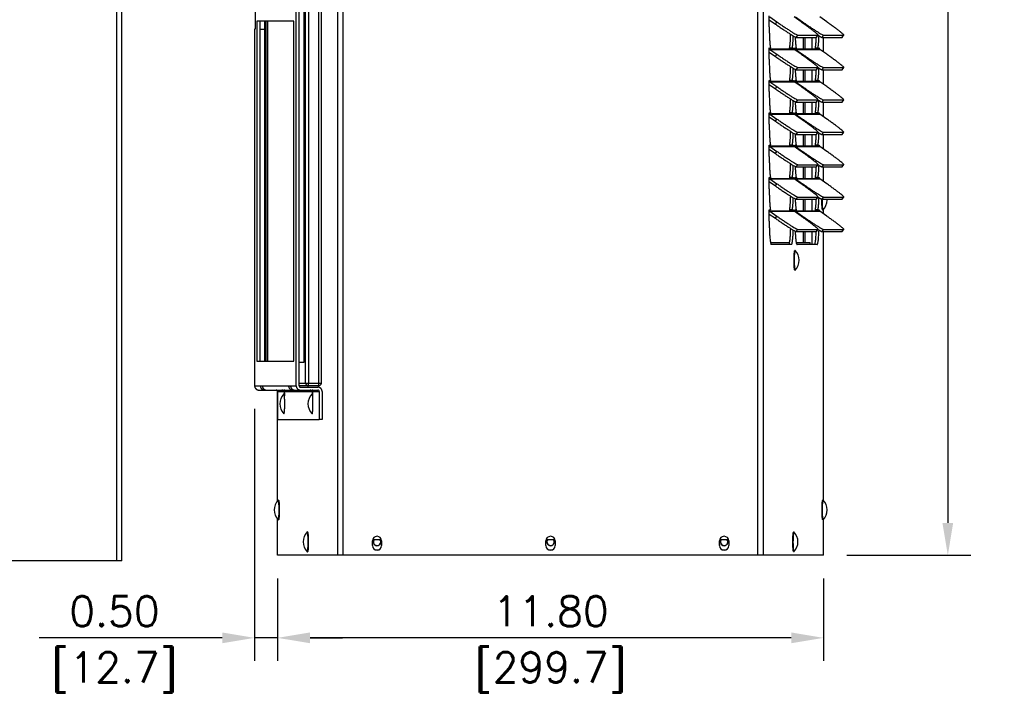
# Model space of a CAD drawing. Extents: x 742 to 849, y -110 to -28.
# Tile 3 of 17: x 762 to 783, y -80 to -66. Entities that reach past the tile are written whole.
import ezdxf

# ---------------------------------------------------------------- set-up
doc = ezdxf.new("R2010")
doc.units = 0
doc.header["$LTSCALE"] = 4
doc.header["$MEASUREMENT"] = 0
doc.layers.get('0').update_dxf_attribs({"linetype": 'CONTINUOUS'})
doc.layers.get('DEFPOINTS').update_dxf_attribs({"linetype": 'CONTINUOUS'})
doc.layers.add('Dimensions', color=140, linetype='CONTINUOUS')
doc.layers.add('Dimensions @ 1', color=140, linetype='CONTINUOUS')
doc.styles.add('ROMANS', font='romans.shx')
doc.dimstyles.new('FSTD1', dxfattribs={"dimtxt": 0.65, "dimasz": 0.7, "dimexe": 0.5, "dimexo": 0.5, "dimgap": 0.25, "dimtad": 1, "dimzin": 9, "dimdsep": 46, "dimtxsty": 'ROMANS', "dimcen": 0, "dimadec": 0, "dimazin": 0, "dimtfac": 1, "dimtmove": 0, "dimatfit": 3, "dimfxl": 0, "dimtolj": 1, "dimarcsym": 0})

# ---------------------------------------------------------------- blocks, each defined once
blk = doc.blocks.new('*D0')
at = {"layer": 'DEFPOINTS', "color": 0}
for p in [(767.486, -77.132), (779.285, -77.132), (767.486, -78.918)]:
    blk.add_point(p, dxfattribs=at)
at = {"layer": 'Dimensions', "color": 0, "lineweight": -2}
for p, q in [((767.486, -77.632), (767.486, -79.418)), ((779.285, -77.632), (779.285, -79.418)), ((778.585, -78.918), (768.186, -78.918))]:
    blk.add_line(p, q, dxfattribs=at)
at = {"layer": 'Dimensions', "color": 0}
for points in [[(768.186, -78.801), (768.186, -79.034), (767.486, -78.918)], [(778.585, -78.801), (778.585, -79.034), (779.285, -78.918)]]:
    blk.add_solid(points, dxfattribs=at)
at = {"layer": 'Dimensions', "color": 0, "char_height": 0.65, "attachment_point": 5, "style": 'ROMANS'}
for s, insert in [('\\A1;11.80', (773.386, -78.343)), ('\\A1;[299.7]', (773.386, -79.663))]:
    blk.add_mtext(s, dxfattribs=dict(at, insert=insert))
blk = doc.blocks.new('*D1')
at = {"layer": 'DEFPOINTS', "color": 0}
for p in [(766.988, -73.467), (767.486, -77.132), (766.988, -78.918)]:
    blk.add_point(p, dxfattribs=at)
at = {"layer": 'Dimensions', "color": 0, "lineweight": -2}
for p, q in [((766.988, -73.967), (766.988, -79.418)), ((767.486, -77.632), (767.486, -79.418)), ((766.288, -78.918), (762.333, -78.918)), ((767.486, -78.918), (766.988, -78.918)), ((768.186, -78.918), (768.886, -78.918))]:
    blk.add_line(p, q, dxfattribs=at)
at = {"layer": 'Dimensions', "color": 0}
for points in [[(766.288, -78.801), (766.288, -79.034), (766.988, -78.918)], [(768.186, -78.801), (768.186, -79.034), (767.486, -78.918)]]:
    blk.add_solid(points, dxfattribs=at)
at = {"layer": 'Dimensions', "color": 0, "char_height": 0.65, "attachment_point": 5, "style": 'ROMANS'}
for s, insert in [('\\A1;0.50', (763.96, -78.343)), ('\\A1;[12.7]', (763.96, -79.663))]:
    blk.add_mtext(s, dxfattribs=dict(at, insert=insert))
blk = doc.blocks.new('*D2')
at = {"layer": 'DEFPOINTS', "color": 0}
for p in [(779.168, -41.132), (779.285, -77.132), (781.969, -77.132)]:
    blk.add_point(p, dxfattribs=at)
at = {"layer": 'Dimensions', "color": 0, "lineweight": -2}
for p, q in [((779.668, -41.132), (782.469, -41.132)), ((781.969, -41.832), (781.969, -76.432)), ((779.785, -77.132), (782.469, -77.132))]:
    blk.add_line(p, q, dxfattribs=at)
at = {"layer": 'Dimensions', "color": 0}
for points in [[(781.852, -41.832), (782.085, -41.832), (781.969, -41.132)], [(781.852, -76.432), (782.085, -76.432), (781.969, -77.132)]]:
    blk.add_solid(points, dxfattribs=at)
at = {"layer": 'Dimensions', "color": 0, "char_height": 0.65, "attachment_point": 5, "rotation": 90, "style": 'ROMANS'}
for s, insert in [('\\A1;[914.4]', (782.714, -59.132)), ('\\A1;36.00', (781.394, -59.132))]:
    blk.add_mtext(s, dxfattribs=dict(at, insert=insert))

msp = doc.modelspace()

# ---------------------------------------------------------------- linework, layer by layer
for p, q in [((764.009, -77.255), (764.009, -44.668)), ((764.119, -77.255), (764.119, -44.668)), ((768.785, -77.132), (768.785, -44.545)), ((768.905, -77.132), (768.905, -44.545)), ((777.863, -77.132), (777.863, -44.545)), ((777.983, -77.132), (777.983, -44.545)), ((767.888, -73.467), (767.888, -57.197)), ((767.949, -73.467), (767.949, -57.197)), ((768.09, -73.407), (768.09, -57.227)), ((768.155, -57.227), (768.155, -73.407)), ((768.378, -73.407), (768.378, -57.227)), ((768.433, -73.407), (768.433, -57.227)), ((768.052, -57.667), (768.052, -72.967)), ((767.002, -64.907), (767.002, -65.757)), ((778.11, -65.707), (778.11, -65.466)), ((778.124, -65.492), (778.276, -65.599)), ((778.798, -65.599), (778.646, -65.492)), ((778.68, -65.492), (778.832, -65.599)), ((779.354, -65.599), (779.201, -65.492)), ((767.839, -65.582), (767.037, -65.582)), ((767.037, -65.582), (767.037, -72.932)), ((767.099, -65.582), (767.099, -72.932)), ((767.203, -65.582), (767.203, -72.932)), ((767.203, -65.582), (767.203, -72.932)), ((767.241, -72.932), (767.241, -65.582)), ((767.271, -72.932), (767.271, -65.582)), ((767.839, -72.932), (767.839, -65.582)), ((778.11, -65.553), (778.243, -65.646)), ((778.243, -65.646), (778.276, -65.599)), ((778.821, -65.615), (778.832, -65.599)), ((766.988, -65.757), (766.988, -73.467)), ((767.002, -65.757), (766.988, -65.757)), ((766.988, -65.757), (766.988, -65.757)), ((766.988, -65.757), (766.988, -73.467)), ((767.099, -65.757), (767.203, -65.757)), ((778.695, -65.933), (778.728, -65.886)), ((778.695, -65.933), (779.13, -65.933)), ((778.728, -65.886), (779.163, -65.886)), ((778.847, -66.189), (778.847, -65.933)), ((778.878, -65.933), (778.878, -66.189)), ((778.881, -65.933), (778.881, -66.189)), ((779.028, -65.933), (779.028, -66.189)), ((779.13, -65.933), (779.163, -65.886)), ((779.132, -65.932), (779.165, -65.885)), ((779.25, -65.933), (779.284, -65.886)), ((779.25, -65.933), (779.685, -65.933)), ((779.282, -66.248), (779.282, -65.933)), ((779.284, -65.886), (779.718, -65.886)), ((779.685, -65.933), (779.718, -65.886)), ((779.687, -65.932), (779.72, -65.885)), ((778.11, -66.166), (778.111, -66.166)), ((778.11, -66.407), (778.11, -66.166)), ((778.111, -66.166), (778.136, -66.166)), ((778.608, -66.166), (778.55, -66.166)), ((778.608, -66.166), (778.633, -66.166)), ((778.633, -66.166), (778.633, -66.166)), ((778.633, -66.166), (778.633, -66.172)), ((778.666, -66.166), (778.666, -66.166)), ((778.666, -66.206), (778.666, -66.166)), ((778.666, -66.166), (778.691, -66.166)), ((779.163, -66.166), (779.106, -66.166)), ((779.163, -66.166), (779.188, -66.166)), ((779.188, -66.166), (779.189, -66.166)), ((779.189, -66.166), (779.189, -66.172)), ((778.11, -66.253), (778.243, -66.346)), ((778.124, -66.192), (778.276, -66.299)), ((778.124, -66.192), (778.646, -66.192)), ((778.599, -66.189), (778.164, -66.189)), ((778.243, -66.346), (778.276, -66.299)), ((778.798, -66.299), (778.646, -66.192)), ((778.68, -66.192), (778.832, -66.299)), ((778.68, -66.192), (779.201, -66.192)), ((779.155, -66.189), (778.72, -66.189)), ((778.821, -66.315), (778.832, -66.299)), ((779.354, -66.299), (779.201, -66.192)), ((778.695, -66.633), (778.728, -66.586)), ((778.728, -66.586), (779.163, -66.586)), ((779.13, -66.633), (779.163, -66.586)), ((779.132, -66.632), (779.165, -66.585)), ((779.25, -66.633), (779.284, -66.586)), ((779.284, -66.586), (779.718, -66.586)), ((779.685, -66.633), (779.718, -66.586)), ((779.687, -66.632), (779.72, -66.585)), ((778.695, -66.633), (779.13, -66.633)), ((778.847, -66.889), (778.847, -66.633)), ((778.878, -66.633), (778.878, -66.889)), ((778.881, -66.633), (778.881, -66.889)), ((779.028, -66.633), (779.028, -66.889)), ((779.25, -66.633), (779.685, -66.633)), ((779.282, -66.948), (779.282, -66.633)), ((778.11, -66.866), (778.111, -66.866)), ((778.11, -67.107), (778.11, -66.866)), ((778.11, -66.953), (778.243, -67.046)), ((778.111, -66.866), (778.136, -66.866)), ((778.124, -66.892), (778.276, -66.999)), ((778.124, -66.892), (778.646, -66.892)), ((778.599, -66.889), (778.164, -66.889)), ((778.243, -67.046), (778.276, -66.999)), ((778.608, -66.866), (778.55, -66.866)), ((778.608, -66.866), (778.633, -66.866)), ((778.633, -66.866), (778.633, -66.866)), ((778.633, -66.866), (778.633, -66.872)), ((778.798, -66.999), (778.646, -66.892)), ((778.666, -66.866), (778.666, -66.866)), ((778.666, -66.906), (778.666, -66.866)), ((778.666, -66.866), (778.691, -66.866)), ((778.68, -66.892), (778.832, -66.999)), ((778.68, -66.892), (779.201, -66.892)), ((779.155, -66.889), (778.72, -66.889)), ((778.821, -67.015), (778.832, -66.999)), ((779.163, -66.866), (779.106, -66.866)), ((779.163, -66.866), (779.188, -66.866)), ((779.188, -66.866), (779.189, -66.866)), ((779.189, -66.866), (779.189, -66.872)), ((779.354, -66.999), (779.201, -66.892)), ((778.695, -67.333), (778.728, -67.286)), ((778.695, -67.333), (779.13, -67.333)), ((778.728, -67.286), (779.163, -67.286)), ((778.847, -67.589), (778.847, -67.333)), ((778.878, -67.333), (778.878, -67.589)), ((778.881, -67.333), (778.881, -67.589)), ((779.028, -67.333), (779.028, -67.589)), ((779.13, -67.333), (779.163, -67.286)), ((779.132, -67.332), (779.165, -67.285)), ((779.25, -67.333), (779.284, -67.286)), ((779.25, -67.333), (779.685, -67.333)), ((779.282, -67.648), (779.282, -67.333)), ((779.284, -67.286), (779.718, -67.286)), ((779.685, -67.333), (779.718, -67.286)), ((779.687, -67.332), (779.72, -67.285)), ((778.11, -67.566), (778.111, -67.566)), ((778.11, -67.807), (778.11, -67.566)), ((778.11, -67.653), (778.243, -67.746)), ((778.111, -67.566), (778.136, -67.566)), ((778.124, -67.592), (778.276, -67.699)), ((778.124, -67.592), (778.646, -67.592)), ((778.599, -67.589), (778.164, -67.589)), ((778.608, -67.566), (778.55, -67.566)), ((778.608, -67.566), (778.633, -67.566)), ((778.633, -67.566), (778.633, -67.566)), ((778.633, -67.566), (778.633, -67.572)), ((778.798, -67.699), (778.646, -67.592)), ((778.666, -67.566), (778.666, -67.566)), ((778.666, -67.606), (778.666, -67.566)), ((778.666, -67.566), (778.691, -67.566)), ((778.68, -67.592), (778.832, -67.699)), ((778.68, -67.592), (779.201, -67.592)), ((779.155, -67.589), (778.72, -67.589)), ((779.163, -67.566), (779.106, -67.566)), ((779.163, -67.566), (779.188, -67.566)), ((779.188, -67.566), (779.189, -67.566)), ((779.189, -67.566), (779.189, -67.572)), ((779.354, -67.699), (779.201, -67.592)), ((778.243, -67.746), (778.276, -67.699)), ((778.821, -67.715), (778.832, -67.699)), ((778.695, -68.033), (778.728, -67.986)), ((778.695, -68.033), (779.13, -68.033)), ((778.728, -67.986), (779.163, -67.986)), ((778.847, -68.289), (778.847, -68.033)), ((778.878, -68.033), (778.878, -68.289)), ((778.881, -68.033), (778.881, -68.289)), ((779.028, -68.033), (779.028, -68.289)), ((779.13, -68.033), (779.163, -67.986)), ((779.132, -68.032), (779.165, -67.985)), ((779.25, -68.033), (779.284, -67.986)), ((779.25, -68.033), (779.685, -68.033)), ((779.282, -68.348), (779.282, -68.033)), ((779.284, -67.986), (779.718, -67.986)), ((779.685, -68.033), (779.718, -67.986)), ((779.687, -68.032), (779.72, -67.985)), ((778.11, -68.266), (778.111, -68.266)), ((778.11, -68.507), (778.11, -68.266)), ((778.111, -68.266), (778.136, -68.266)), ((778.124, -68.292), (778.276, -68.399)), ((778.124, -68.292), (778.646, -68.292)), ((778.599, -68.289), (778.164, -68.289)), ((778.608, -68.266), (778.55, -68.266)), ((778.608, -68.266), (778.633, -68.266)), ((778.633, -68.266), (778.633, -68.266)), ((778.633, -68.266), (778.633, -68.272)), ((778.798, -68.399), (778.646, -68.292)), ((778.666, -68.266), (778.666, -68.266)), ((778.666, -68.306), (778.666, -68.266)), ((778.666, -68.266), (778.691, -68.266)), ((778.68, -68.292), (778.832, -68.399)), ((778.68, -68.292), (779.201, -68.292)), ((779.155, -68.289), (778.72, -68.289)), ((779.163, -68.266), (779.106, -68.266)), ((779.163, -68.266), (779.188, -68.266)), ((779.188, -68.266), (779.189, -68.266)), ((779.189, -68.266), (779.189, -68.272)), ((779.354, -68.399), (779.201, -68.292)), ((778.11, -68.353), (778.243, -68.446)), ((778.243, -68.446), (778.276, -68.399)), ((778.821, -68.415), (778.832, -68.399)), ((778.695, -68.733), (778.728, -68.686)), ((778.728, -68.686), (779.163, -68.686)), ((779.13, -68.733), (779.163, -68.686)), ((779.132, -68.732), (779.165, -68.685)), ((779.25, -68.733), (779.284, -68.686)), ((779.284, -68.686), (779.718, -68.686)), ((779.685, -68.733), (779.718, -68.686)), ((779.687, -68.732), (779.72, -68.685)), ((778.695, -68.733), (779.13, -68.733)), ((778.847, -68.989), (778.847, -68.733)), ((778.878, -68.733), (778.878, -68.989)), ((778.881, -68.733), (778.881, -68.989)), ((779.028, -68.733), (779.028, -68.989)), ((779.25, -68.733), (779.685, -68.733)), ((779.282, -69.048), (779.282, -68.733)), ((778.11, -68.966), (778.111, -68.966)), ((778.11, -69.207), (778.11, -68.966)), ((778.11, -69.053), (778.243, -69.146)), ((778.111, -68.966), (778.136, -68.966)), ((778.124, -68.992), (778.276, -69.099)), ((778.124, -68.992), (778.646, -68.992)), ((778.599, -68.989), (778.164, -68.989)), ((778.243, -69.146), (778.276, -69.099)), ((778.608, -68.966), (778.55, -68.966)), ((778.608, -68.966), (778.633, -68.966)), ((778.633, -68.966), (778.633, -68.966)), ((778.633, -68.966), (778.633, -68.972)), ((778.798, -69.099), (778.646, -68.992)), ((778.666, -68.966), (778.666, -68.966)), ((778.666, -69.006), (778.666, -68.966)), ((778.666, -68.966), (778.691, -68.966)), ((778.68, -68.992), (778.832, -69.099)), ((778.68, -68.992), (779.201, -68.992)), ((779.155, -68.989), (778.72, -68.989)), ((778.821, -69.115), (778.832, -69.099)), ((779.163, -68.966), (779.106, -68.966)), ((779.163, -68.966), (779.188, -68.966)), ((779.188, -68.966), (779.189, -68.966)), ((779.189, -68.966), (779.189, -68.972)), ((779.354, -69.099), (779.201, -68.992)), ((778.695, -69.433), (778.728, -69.386)), ((778.695, -69.433), (779.13, -69.433)), ((778.728, -69.386), (779.163, -69.386)), ((778.847, -69.689), (778.847, -69.433)), ((778.878, -69.433), (778.878, -69.689)), ((778.881, -69.433), (778.881, -69.689)), ((779.028, -69.433), (779.028, -69.689)), ((779.13, -69.433), (779.163, -69.386)), ((779.132, -69.432), (779.165, -69.385)), ((779.25, -69.433), (779.284, -69.386)), ((779.25, -69.433), (779.685, -69.433)), ((779.284, -69.386), (779.718, -69.386)), ((779.685, -69.433), (779.718, -69.386)), ((779.687, -69.432), (779.72, -69.385)), ((778.11, -69.666), (778.111, -69.666)), ((778.11, -69.907), (778.11, -69.666)), ((778.11, -69.753), (778.243, -69.846)), ((778.111, -69.666), (778.136, -69.666)), ((778.124, -69.692), (778.276, -69.799)), ((778.124, -69.692), (778.646, -69.692)), ((778.599, -69.689), (778.164, -69.689)), ((778.608, -69.666), (778.55, -69.666)), ((778.608, -69.666), (778.633, -69.666)), ((778.633, -69.666), (778.633, -69.666)), ((778.633, -69.666), (778.633, -69.672)), ((778.798, -69.799), (778.646, -69.692)), ((778.666, -69.666), (778.666, -69.666)), ((778.666, -69.706), (778.666, -69.666)), ((778.666, -69.666), (778.691, -69.666)), ((778.68, -69.692), (778.832, -69.799)), ((778.68, -69.692), (779.201, -69.692)), ((779.155, -69.689), (778.72, -69.689)), ((779.163, -69.666), (779.106, -69.666)), ((779.163, -69.666), (779.188, -69.666)), ((779.188, -69.666), (779.189, -69.666)), ((779.189, -69.666), (779.189, -69.672)), ((779.354, -69.799), (779.201, -69.692)), ((779.282, -69.748), (779.282, -69.654)), ((778.243, -69.846), (778.276, -69.799)), ((778.821, -69.815), (778.832, -69.799)), ((778.695, -70.133), (778.728, -70.086)), ((778.695, -70.133), (779.13, -70.133)), ((778.728, -70.086), (779.163, -70.086)), ((778.847, -70.366), (778.847, -70.133)), ((778.878, -70.133), (778.878, -70.366)), ((778.881, -70.133), (778.881, -70.366)), ((779.028, -70.133), (779.028, -70.413)), ((779.13, -70.133), (779.163, -70.086)), ((779.132, -70.132), (779.165, -70.085)), ((779.25, -70.133), (779.284, -70.086)), ((779.25, -70.133), (779.685, -70.133)), ((779.285, -75.952), (779.282, -70.133)), ((779.284, -70.086), (779.718, -70.086)), ((779.685, -70.133), (779.718, -70.086)), ((779.687, -70.132), (779.72, -70.085)), ((778.136, -70.366), (778.55, -70.366)), ((778.589, -70.413), (778.154, -70.413)), ((778.691, -70.366), (778.997, -70.366)), ((779.145, -70.413), (778.71, -70.413)), ((778.997, -70.413), (778.997, -70.366)), ((767.037, -72.932), (767.839, -72.932)), ((768.052, -72.967), (767.949, -72.967)), ((767.949, -73.407), (768.09, -73.407)), ((768.09, -73.407), (768.155, -73.407)), ((768.155, -73.407), (768.378, -73.407)), ((768.378, -73.407), (768.433, -73.407)), ((766.988, -73.467), (767.111, -73.467)), ((766.988, -73.467), (766.988, -73.467)), ((767.081, -73.56), (767.204, -73.56)), ((767.111, -73.467), (767.155, -73.467)), ((767.155, -73.467), (767.721, -73.467)), ((767.204, -73.56), (767.247, -73.56)), ((767.247, -73.56), (767.814, -73.56)), ((767.486, -75.952), (767.486, -73.589)), ((767.486, -73.591), (767.609, -73.591)), ((767.486, -73.591), (767.486, -74.197)), ((767.609, -73.591), (767.617, -73.591)), ((767.645, -73.591), (767.653, -73.591)), ((767.653, -73.591), (768.219, -73.591)), ((767.721, -73.467), (767.765, -73.467)), ((767.765, -73.467), (767.888, -73.467)), ((767.814, -73.56), (767.857, -73.56)), ((767.857, -73.56), (767.98, -73.56)), ((768.15, -73.467), (767.949, -73.467)), ((767.98, -73.498), (768.355, -73.498)), ((767.98, -73.56), (768.355, -73.56)), ((768.373, -73.467), (768.15, -73.467)), ((768.219, -73.591), (768.227, -73.591)), ((768.255, -73.591), (768.263, -73.591)), ((768.263, -73.591), (768.386, -73.591)), ((768.386, -73.591), (768.386, -74.197)), ((768.447, -73.591), (768.447, -74.197)), ((767.486, -74.197), (768.386, -74.197)), ((768.447, -74.197), (768.386, -74.197)), ((767.486, -77.132), (767.486, -76.354)), ((779.285, -77.132), (779.285, -76.354)), ((769.539, -76.792), (769.729, -76.792)), ((773.289, -76.792), (773.48, -76.792)), ((773.45, -76.797), (773.319, -76.797)), ((777.039, -76.792), (777.229, -76.792)), ((769.534, -76.922), (769.534, -76.822)), ((769.734, -76.822), (769.734, -76.922)), ((773.284, -76.922), (773.284, -76.822)), ((773.484, -76.822), (773.484, -76.922)), ((777.034, -76.922), (777.034, -76.822)), ((777.234, -76.822), (777.234, -76.922)), ((768.785, -77.132), (767.486, -77.132)), ((768.905, -77.132), (768.785, -77.132)), ((777.863, -77.132), (768.905, -77.132)), ((777.983, -77.132), (777.863, -77.132)), ((779.285, -77.132), (777.983, -77.132)), ((764.009, -77.255), (749.159, -77.255)), ((764.119, -77.255), (764.009, -77.255))]:
    msp.add_line(p, q)
for centre, radius, start, end in [((778.169, -66.154), 0.0357, 200.4254, 262.2585), ((778.725, -66.154), 0.0357, 200.4254, 262.2585), ((778.169, -66.854), 0.0357, 200.4254, 262.2585), ((778.725, -66.854), 0.0357, 200.4254, 262.2585), ((778.169, -67.554), 0.0357, 200.4254, 262.2585), ((778.725, -67.554), 0.0357, 200.4254, 262.2585), ((778.169, -68.254), 0.0357, 200.4254, 262.2585), ((778.725, -68.254), 0.0357, 200.4254, 262.2585), ((778.169, -68.954), 0.0357, 200.4254, 262.2585), ((778.725, -68.954), 0.0357, 200.4254, 262.2585), ((779.055, -69.453), 0.303, 315.2645, 0), ((779.055, -69.453), 0.303, 0, 3.7276), ((778.169, -69.654), 0.0357, 200.4254, 262.2585), ((778.725, -69.654), 0.0357, 200.4254, 262.2585), ((778.454, -70.753), 0.303, 0, 44.7355), ((778.454, -70.753), 0.303, 315.2645, 0), ((768.373, -73.407), 0.06, 270, 360), ((767.835, -73.857), 0.303, 135.2645, 224.7355), ((768.445, -73.857), 0.303, 135.2645, 224.7355), ((767.713, -76.153), 0.303, 135.2645, 224.7355), ((779.058, -76.153), 0.303, 0, 44.7355), ((779.058, -76.153), 0.303, 315.2645, 360), ((768.34, -76.842), 0.303, 135.2645, 224.7355), ((769.634, -76.822), 0.1, 0, 180), ((769.634, -76.842), 0.0829, 142.9266, 0), ((769.634, -76.842), 0.0795, 141.0287, 0), ((769.634, -76.842), 0.0795, 0, 38.9713), ((769.634, -76.842), 0.0829, 0, 37.0734), ((773.384, -76.822), 0.1, 0, 180), ((773.384, -76.842), 0.0829, 142.9266, 0), ((773.384, -76.842), 0.0795, 141.0287, 0), ((773.384, -76.842), 0.0795, 0, 38.9713), ((773.384, -76.842), 0.0829, 0, 37.0734), ((777.134, -76.822), 0.1, 0, 180), ((777.134, -76.842), 0.0829, 142.9266, 0), ((777.134, -76.842), 0.0795, 141.0287, 0), ((777.134, -76.842), 0.0795, 0, 38.9713), ((777.134, -76.842), 0.0829, 0, 37.0734), ((778.428, -76.842), 0.303, 0, 44.7355), ((769.634, -76.922), 0.1, 180, 0), ((769.634, -76.842), 0.172, 250.5307, 289.436), ((773.384, -76.922), 0.1, 180, 0), ((773.384, -76.842), 0.172, 250.7257, 289.6318), ((777.134, -76.922), 0.1, 180, 0), ((777.134, -76.842), 0.172, 250.5307, 289.436), ((778.428, -76.842), 0.303, 315.2645, 0)]:
    msp.add_arc(centre, radius, start, end)
for points, weights in [([(778.11, -65.707), (778.11, -66.03), (778.136, -66.166)], [1, 0.842877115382, 1]), ([(778.243, -65.646), (778.651, -65.933), (778.695, -65.933)], [1, 0.707106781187, 1]), ([(778.276, -65.599), (778.684, -65.886), (778.728, -65.886)], [1, 0.707106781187, 1]), ([(779.163, -65.886), (779.206, -65.886), (778.798, -65.599)], [1, 0.707106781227, 1]), ([(778.832, -65.599), (779.24, -65.886), (779.284, -65.886)], [1, 0.707106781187, 1]), ([(779.718, -65.886), (779.762, -65.886), (779.354, -65.599)], [1, 0.707106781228, 1]), ([(778.55, -66.166), (778.567, -66.074), (778.573, -65.867)], [1, 0.918121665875, 1]), ([(778.608, -66.166), (778.623, -66.083), (778.63, -65.902)], [1, 0.931850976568, 1]), ([(778.67, -65.924), (778.677, -66.089), (778.691, -66.166)], [1, 0.940273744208, 1]), ([(779.106, -66.166), (779.12, -66.092), (779.126, -65.933)], [1, 0.943783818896, 1]), ([(779.13, -65.933), (779.131, -65.933), (779.132, -65.932)], [1, 0.999360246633, 1]), ([(779.163, -65.888), (779.238, -65.933), (779.25, -65.933)], [1, 0.959786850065, 1]), ([(779.163, -66.166), (779.179, -66.083), (779.185, -65.902)], [1, 0.931850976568, 1]), ([(779.685, -65.933), (779.687, -65.933), (779.687, -65.932)], [1, 0.999360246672, 1]), ([(778.111, -66.166), (778.111, -66.183), (778.124, -66.192)], [1, 0.887010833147, 1]), ([(778.633, -66.166), (778.633, -66.183), (778.646, -66.192)], [1, 0.887010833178, 1]), ([(778.666, -66.166), (778.666, -66.183), (778.68, -66.192)], [1, 0.887010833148, 1]), ([(779.188, -66.166), (779.188, -66.183), (779.201, -66.192)], [1, 0.887010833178, 1]), ([(778.243, -66.346), (778.651, -66.633), (778.695, -66.633)], [1, 0.707106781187, 1]), ([(778.276, -66.299), (778.684, -66.586), (778.728, -66.586)], [1, 0.707106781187, 1]), ([(779.163, -66.586), (779.206, -66.586), (778.798, -66.299)], [1, 0.707106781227, 1]), ([(778.832, -66.299), (779.24, -66.586), (779.284, -66.586)], [1, 0.707106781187, 1]), ([(779.718, -66.586), (779.762, -66.586), (779.354, -66.299)], [1, 0.707106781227, 1]), ([(778.11, -66.407), (778.11, -66.73), (778.136, -66.866)], [1, 0.842877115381, 1]), ([(778.55, -66.866), (778.567, -66.774), (778.573, -66.567)], [1, 0.918121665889, 1]), ([(779.163, -66.588), (779.238, -66.633), (779.25, -66.633)], [1, 0.959786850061, 1]), ([(778.608, -66.866), (778.623, -66.783), (778.63, -66.602)], [1, 0.931850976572, 1]), ([(778.67, -66.624), (778.677, -66.789), (778.691, -66.866)], [1, 0.9402737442, 1]), ([(779.106, -66.866), (779.12, -66.792), (779.126, -66.633)], [1, 0.943783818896, 1]), ([(779.13, -66.633), (779.131, -66.633), (779.132, -66.632)], [1, 0.999360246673, 1]), ([(779.163, -66.866), (779.179, -66.783), (779.185, -66.602)], [1, 0.931850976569, 1]), ([(779.685, -66.633), (779.687, -66.633), (779.687, -66.632)], [1, 0.999360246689, 1]), ([(778.111, -66.866), (778.111, -66.883), (778.124, -66.892)], [1, 0.887010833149, 1]), ([(778.276, -66.999), (778.684, -67.286), (778.728, -67.286)], [1, 0.707106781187, 1]), ([(778.633, -66.866), (778.633, -66.883), (778.646, -66.892)], [1, 0.887010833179, 1]), ([(778.666, -66.866), (778.666, -66.883), (778.68, -66.892)], [1, 0.887010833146, 1]), ([(779.163, -67.286), (779.206, -67.286), (778.798, -66.999)], [1, 0.707106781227, 1]), ([(778.832, -66.999), (779.24, -67.286), (779.284, -67.286)], [1, 0.707106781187, 1]), ([(779.188, -66.866), (779.188, -66.883), (779.201, -66.892)], [1, 0.887010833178, 1]), ([(779.718, -67.286), (779.762, -67.286), (779.354, -66.999)], [1, 0.707106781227, 1]), ([(778.11, -67.107), (778.11, -67.43), (778.136, -67.566)], [1, 0.842877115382, 1]), ([(778.243, -67.046), (778.651, -67.333), (778.695, -67.333)], [1, 0.707106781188, 1]), ([(778.55, -67.566), (778.567, -67.474), (778.573, -67.267)], [1, 0.918121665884, 1]), ([(778.608, -67.566), (778.623, -67.483), (778.63, -67.302)], [1, 0.931850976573, 1]), ([(778.67, -67.324), (778.677, -67.489), (778.691, -67.566)], [1, 0.940273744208, 1]), ([(779.106, -67.566), (779.12, -67.492), (779.126, -67.333)], [1, 0.943783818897, 1]), ([(779.13, -67.333), (779.131, -67.333), (779.132, -67.332)], [1, 0.999360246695, 1]), ([(779.163, -67.288), (779.238, -67.333), (779.25, -67.333)], [1, 0.95978685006, 1]), ([(779.163, -67.566), (779.179, -67.483), (779.185, -67.302)], [1, 0.931850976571, 1]), ([(779.685, -67.333), (779.687, -67.333), (779.687, -67.332)], [1, 0.999360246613, 1]), ([(778.111, -67.566), (778.111, -67.583), (778.124, -67.592)], [1, 0.887010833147, 1]), ([(778.633, -67.566), (778.633, -67.583), (778.646, -67.592)], [1, 0.88701083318, 1]), ([(778.666, -67.566), (778.666, -67.583), (778.68, -67.592)], [1, 0.88701083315, 1]), ([(779.188, -67.566), (779.188, -67.583), (779.201, -67.592)], [1, 0.887010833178, 1]), ([(778.11, -67.807), (778.11, -68.13), (778.136, -68.266)], [1, 0.842877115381, 1]), ([(778.243, -67.746), (778.651, -68.033), (778.695, -68.033)], [1, 0.707106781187, 1]), ([(778.276, -67.699), (778.684, -67.986), (778.728, -67.986)], [1, 0.707106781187, 1]), ([(779.163, -67.986), (779.206, -67.986), (778.798, -67.699)], [1, 0.707106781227, 1]), ([(778.832, -67.699), (779.24, -67.986), (779.284, -67.986)], [1, 0.707106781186, 1]), ([(779.718, -67.986), (779.762, -67.986), (779.354, -67.699)], [1, 0.707106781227, 1]), ([(778.55, -68.266), (778.567, -68.174), (778.573, -67.967)], [1, 0.918121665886, 1]), ([(778.608, -68.266), (778.623, -68.183), (778.63, -68.002)], [1, 0.93185097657, 1]), ([(778.67, -68.024), (778.677, -68.189), (778.691, -68.266)], [1, 0.940273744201, 1]), ([(779.106, -68.266), (779.12, -68.192), (779.126, -68.033)], [1, 0.943783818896, 1]), ([(779.13, -68.033), (779.131, -68.033), (779.132, -68.032)], [1, 0.999360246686, 1]), ([(779.163, -67.988), (779.238, -68.033), (779.25, -68.033)], [1, 0.959786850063, 1]), ([(779.163, -68.266), (779.179, -68.183), (779.185, -68.002)], [1, 0.931850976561, 1]), ([(779.685, -68.033), (779.687, -68.033), (779.687, -68.032)], [1, 0.999360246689, 1]), ([(778.111, -68.266), (778.111, -68.283), (778.124, -68.292)], [1, 0.887010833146, 1]), ([(778.633, -68.266), (778.633, -68.283), (778.646, -68.292)], [1, 0.887010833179, 1]), ([(778.666, -68.266), (778.666, -68.283), (778.68, -68.292)], [1, 0.887010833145, 1]), ([(779.188, -68.266), (779.188, -68.283), (779.201, -68.292)], [1, 0.887010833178, 1]), ([(778.11, -68.507), (778.11, -68.83), (778.136, -68.966)], [1, 0.842877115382, 1]), ([(778.243, -68.446), (778.651, -68.733), (778.695, -68.733)], [1, 0.707106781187, 1]), ([(778.276, -68.399), (778.684, -68.686), (778.728, -68.686)], [1, 0.707106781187, 1]), ([(779.163, -68.686), (779.206, -68.686), (778.798, -68.399)], [1, 0.707106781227, 1]), ([(778.832, -68.399), (779.24, -68.686), (779.284, -68.686)], [1, 0.707106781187, 1]), ([(779.718, -68.686), (779.762, -68.686), (779.354, -68.399)], [1, 0.707106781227, 1]), ([(778.55, -68.966), (778.567, -68.874), (778.573, -68.667)], [1, 0.918121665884, 1]), ([(778.608, -68.966), (778.623, -68.883), (778.63, -68.702)], [1, 0.93185097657, 1]), ([(778.67, -68.724), (778.677, -68.889), (778.691, -68.966)], [1, 0.940273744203, 1]), ([(779.163, -68.688), (779.238, -68.733), (779.25, -68.733)], [1, 0.959786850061, 1]), ([(779.163, -68.966), (779.179, -68.883), (779.185, -68.702)], [1, 0.931850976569, 1]), ([(779.106, -68.966), (779.12, -68.892), (779.126, -68.733)], [1, 0.943783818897, 1]), ([(779.13, -68.733), (779.131, -68.733), (779.132, -68.732)], [1, 0.999360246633, 1]), ([(779.685, -68.733), (779.687, -68.733), (779.687, -68.732)], [1, 0.999360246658, 1]), ([(778.111, -68.966), (778.111, -68.983), (778.124, -68.992)], [1, 0.887010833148, 1]), ([(778.243, -69.146), (778.651, -69.433), (778.695, -69.433)], [1, 0.707106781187, 1]), ([(778.276, -69.099), (778.684, -69.386), (778.728, -69.386)], [1, 0.707106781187, 1]), ([(778.633, -68.966), (778.633, -68.983), (778.646, -68.992)], [1, 0.887010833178, 1]), ([(778.666, -68.966), (778.666, -68.983), (778.68, -68.992)], [1, 0.887010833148, 1]), ([(779.163, -69.386), (779.206, -69.386), (778.798, -69.099)], [1, 0.707106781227, 1]), ([(778.832, -69.099), (779.24, -69.386), (779.284, -69.386)], [1, 0.707106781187, 1]), ([(779.188, -68.966), (779.188, -68.983), (779.201, -68.992)], [1, 0.887010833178, 1]), ([(779.718, -69.386), (779.762, -69.386), (779.354, -69.099)], [1, 0.707106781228, 1]), ([(778.11, -69.207), (778.11, -69.53), (778.136, -69.666)], [1, 0.842877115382, 1]), ([(778.55, -69.666), (778.567, -69.574), (778.573, -69.367)], [1, 0.918121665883, 1]), ([(778.608, -69.666), (778.623, -69.583), (778.63, -69.402)], [1, 0.931850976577, 1]), ([(778.67, -69.424), (778.677, -69.589), (778.691, -69.666)], [1, 0.940273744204, 1]), ([(779.106, -69.666), (779.12, -69.592), (779.126, -69.433)], [1, 0.943783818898, 1]), ([(779.13, -69.433), (779.131, -69.433), (779.132, -69.432)], [1, 0.999360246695, 1]), ([(779.163, -69.388), (779.238, -69.433), (779.25, -69.433)], [1, 0.959786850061, 1]), ([(779.163, -69.666), (779.179, -69.583), (779.185, -69.402)], [1, 0.931850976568, 1]), ([(779.24, -69.43), (779.238, -69.65), (779.257, -69.662)], [1, 0.687376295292, 1]), ([(779.251, -69.433), (779.249, -69.645), (779.267, -69.666)], [1, 0.710295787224, 1]), ([(779.685, -69.433), (779.687, -69.433), (779.687, -69.432)], [1, 0.999360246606, 1]), ([(778.111, -69.666), (778.111, -69.683), (778.124, -69.692)], [1, 0.887010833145, 1]), ([(778.633, -69.666), (778.633, -69.683), (778.646, -69.692)], [1, 0.887010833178, 1]), ([(778.666, -69.666), (778.666, -69.683), (778.68, -69.692)], [1, 0.887010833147, 1]), ([(779.188, -69.666), (779.188, -69.683), (779.201, -69.692)], [1, 0.887010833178, 1]), ([(779.267, -69.666), (779.268, -69.667), (779.269, -69.667)], [1, 0.998720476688, 1]), ([(779.269, -69.667), (779.27, -69.667), (779.271, -69.666)], [1, 0.999037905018, 1]), ([(778.11, -69.907), (778.11, -70.413), (778.154, -70.413)], [1, 0.707106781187, 1]), ([(778.243, -69.846), (778.651, -70.133), (778.695, -70.133)], [1, 0.707106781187, 1]), ([(778.276, -69.799), (778.684, -70.086), (778.728, -70.086)], [1, 0.707106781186, 1]), ([(779.163, -70.086), (779.206, -70.086), (778.798, -69.799)], [1, 0.707106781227, 1]), ([(778.832, -69.799), (779.24, -70.086), (779.284, -70.086)], [1, 0.707106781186, 1]), ([(779.718, -70.086), (779.762, -70.086), (779.354, -69.799)], [1, 0.707106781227, 1]), ([(778.531, -70.413), (778.563, -70.413), (778.573, -70.067)], [1, 0.811143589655, 1]), ([(778.589, -70.413), (778.619, -70.413), (778.63, -70.102)], [1, 0.831760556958, 1]), ([(778.67, -70.124), (778.682, -70.413), (778.71, -70.413)], [1, 0.844817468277, 1]), ([(779.087, -70.413), (779.114, -70.413), (779.126, -70.133)], [1, 0.850369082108, 1]), ([(779.13, -70.133), (779.131, -70.133), (779.132, -70.132)], [1, 0.999360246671, 1]), ([(779.145, -70.413), (779.174, -70.413), (779.185, -70.102)], [1, 0.831760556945, 1]), ([(779.163, -70.088), (779.238, -70.133), (779.25, -70.133)], [1, 0.959786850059, 1]), ([(779.685, -70.133), (779.687, -70.133), (779.687, -70.132)], [1, 0.999360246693, 1]), ([(778.669, -70.54), (778.667, -70.538), (778.665, -70.541)], [1, 0.994303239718, 1]), ([(778.666, -70.966), (778.667, -70.967), (778.668, -70.967)], [1, 0.998720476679, 1]), ([(778.668, -70.967), (778.669, -70.967), (778.669, -70.967)], [1, 0.999037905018, 1]), ([(768.09, -73.407), (768.09, -73.467), (768.15, -73.467)], [1, 0.707106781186, 1]), ([(768.15, -73.467), (768.155, -73.467), (768.155, -73.407)], [1, 0.707106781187, 1]), ([(768.373, -73.467), (768.378, -73.467), (768.378, -73.407)], [1, 0.707106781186, 1]), ([(766.988, -73.467), (766.988, -73.56), (767.081, -73.56)], [1, 0.707106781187, 1]), ([(767.111, -73.467), (767.111, -73.56), (767.204, -73.56)], [1, 0.707106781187, 1]), ([(767.155, -73.467), (767.155, -73.56), (767.247, -73.56)], [1, 0.707106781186, 1]), ([(767.486, -73.591), (767.486, -73.56), (767.455, -73.56)], [1, 0.707106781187, 1]), ([(767.609, -73.591), (767.609, -73.56), (767.578, -73.56)], [1, 0.707106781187, 1]), ([(767.619, -73.56), (767.618, -73.574), (767.617, -73.591)], [1, 0.994747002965, 1]), ([(767.653, -73.591), (767.653, -73.56), (767.622, -73.56)], [1, 0.707106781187, 1]), ([(767.645, -73.591), (767.644, -73.58), (767.644, -73.569)], [1, 0.997509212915, 1]), ([(767.721, -73.467), (767.721, -73.56), (767.814, -73.56)], [1, 0.707106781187, 1]), ([(767.765, -73.467), (767.765, -73.56), (767.857, -73.56)], [1, 0.707106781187, 1]), ([(767.888, -73.467), (767.888, -73.56), (767.98, -73.56)], [1, 0.707106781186, 1]), ([(767.949, -73.467), (767.949, -73.498), (767.98, -73.498)], [1, 0.707106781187, 1]), ([(768.219, -73.591), (768.219, -73.56), (768.188, -73.56)], [1, 0.707106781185, 1]), ([(768.229, -73.56), (768.228, -73.574), (768.227, -73.591)], [1, 0.994747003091, 1]), ([(768.263, -73.591), (768.263, -73.56), (768.232, -73.56)], [1, 0.707106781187, 1]), ([(768.255, -73.591), (768.255, -73.58), (768.254, -73.569)], [1, 0.997509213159, 1]), ([(768.447, -73.591), (768.447, -73.498), (768.355, -73.498)], [1, 0.707106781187, 1]), ([(768.386, -73.591), (768.386, -73.56), (768.355, -73.56)], [1, 0.707106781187, 1]), ([(767.622, -73.643), (767.621, -73.643), (767.62, -73.644)], [1, 0.999037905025, 1]), ([(767.64, -73.662), (767.636, -73.648), (767.633, -73.648)], [1, 0.982995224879, 1]), ([(768.232, -73.643), (768.231, -73.643), (768.23, -73.644)], [1, 0.999037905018, 1]), ([(768.25, -73.662), (768.246, -73.648), (768.243, -73.648)], [1, 0.982995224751, 1]), ([(767.499, -75.939), (767.498, -75.939), (767.497, -75.94)], [1, 0.999037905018, 1]), ([(767.501, -75.94), (767.5, -75.939), (767.499, -75.939)], [1, 0.998340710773, 1]), ([(779.272, -75.939), (779.271, -75.939), (779.27, -75.94)], [1, 0.998021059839, 1]), ([(779.274, -75.94), (779.273, -75.939), (779.272, -75.939)], [1, 0.999037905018, 1]), ([(767.497, -76.366), (767.499, -76.368), (767.501, -76.366)], [1, 0.994924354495, 1]), ([(779.27, -76.366), (779.272, -76.368), (779.274, -76.366)], [1, 0.995541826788, 1]), ([(778.642, -76.628), (778.64, -76.628), (778.639, -76.63)], [1, 0.998021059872, 1]), ([(778.643, -76.629), (778.642, -76.628), (778.642, -76.628)], [1, 0.999037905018, 1]), ([(768.125, -77.055), (768.126, -77.056), (768.127, -77.056)], [1, 0.999037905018, 1]), ([(778.64, -77.055), (778.641, -77.057), (778.643, -77.055)], [1, 0.995541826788, 1])]:
    msp.add_rational_spline(points, weights, degree=2)
for points, weights in [([(778.111, -66.166), (778.111, -66.163), (778.111, -66.163), (778.11, -66.163), (778.11, -66.166)], [1, 0.707106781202, 1, 0.707106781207, 1]), ([(778.633, -66.166), (778.633, -66.163), (778.633, -66.163), (778.633, -66.163), (778.633, -66.166)], [1, 0.707106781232, 1, 0.707106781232, 1]), ([(778.666, -66.166), (778.666, -66.163), (778.666, -66.163), (778.666, -66.163), (778.666, -66.166)], [1, 0.707106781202, 1, 0.707106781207, 1]), ([(779.189, -66.166), (779.189, -66.163), (779.189, -66.163), (779.188, -66.163), (779.188, -66.166)], [1, 0.707106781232, 1, 0.707106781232, 1]), ([(778.111, -66.866), (778.111, -66.863), (778.111, -66.863), (778.11, -66.863), (778.11, -66.866)], [1, 0.707106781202, 1, 0.707106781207, 1]), ([(778.633, -66.866), (778.633, -66.863), (778.633, -66.863), (778.633, -66.863), (778.633, -66.866)], [1, 0.707106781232, 1, 0.707106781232, 1]), ([(778.666, -66.866), (778.666, -66.863), (778.666, -66.863), (778.666, -66.863), (778.666, -66.866)], [1, 0.707106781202, 1, 0.707106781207, 1]), ([(779.189, -66.866), (779.189, -66.863), (779.189, -66.863), (779.188, -66.863), (779.188, -66.866)], [1, 0.707106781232, 1, 0.707106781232, 1]), ([(778.111, -67.566), (778.111, -67.563), (778.111, -67.563), (778.11, -67.563), (778.11, -67.566)], [1, 0.707106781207, 1, 0.707106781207, 1]), ([(778.633, -67.566), (778.633, -67.563), (778.633, -67.563), (778.633, -67.563), (778.633, -67.566)], [1, 0.707106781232, 1, 0.707106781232, 1]), ([(778.666, -67.566), (778.666, -67.563), (778.666, -67.563), (778.666, -67.563), (778.666, -67.566)], [1, 0.707106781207, 1, 0.707106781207, 1]), ([(779.189, -67.566), (779.189, -67.563), (779.189, -67.563), (779.188, -67.563), (779.188, -67.566)], [1, 0.707106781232, 1, 0.707106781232, 1]), ([(778.111, -68.266), (778.111, -68.263), (778.111, -68.263), (778.11, -68.263), (778.11, -68.266)], [1, 0.707106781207, 1, 0.707106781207, 1]), ([(778.633, -68.266), (778.633, -68.263), (778.633, -68.263), (778.633, -68.263), (778.633, -68.266)], [1, 0.707106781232, 1, 0.707106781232, 1]), ([(778.666, -68.266), (778.666, -68.263), (778.666, -68.263), (778.666, -68.263), (778.666, -68.266)], [1, 0.707106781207, 1, 0.707106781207, 1]), ([(779.189, -68.266), (779.189, -68.263), (779.189, -68.263), (779.188, -68.263), (779.188, -68.266)], [1, 0.707106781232, 1, 0.707106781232, 1]), ([(778.111, -68.966), (778.111, -68.963), (778.111, -68.963), (778.11, -68.963), (778.11, -68.966)], [1, 0.707106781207, 1, 0.707106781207, 1]), ([(778.633, -68.966), (778.633, -68.963), (778.633, -68.963), (778.633, -68.963), (778.633, -68.966)], [1, 0.707106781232, 1, 0.707106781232, 1]), ([(778.666, -68.966), (778.666, -68.963), (778.666, -68.963), (778.666, -68.963), (778.666, -68.966)], [1, 0.707106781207, 1, 0.707106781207, 1]), ([(779.189, -68.966), (779.189, -68.963), (779.189, -68.963), (779.188, -68.963), (779.188, -68.966)], [1, 0.707106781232, 1, 0.707106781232, 1]), ([(778.111, -69.666), (778.111, -69.663), (778.111, -69.663), (778.11, -69.663), (778.11, -69.666)], [1, 0.707106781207, 1, 0.707106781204, 1]), ([(778.633, -69.666), (778.633, -69.663), (778.633, -69.663), (778.633, -69.663), (778.633, -69.666)], [1, 0.707106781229, 1, 0.707106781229, 1]), ([(778.666, -69.666), (778.666, -69.663), (778.666, -69.663), (778.666, -69.663), (778.666, -69.666)], [1, 0.707106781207, 1, 0.707106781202, 1]), ([(779.189, -69.666), (779.189, -69.663), (779.189, -69.663), (779.188, -69.663), (779.188, -69.666)], [1, 0.707106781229, 1, 0.707106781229, 1]), ([(778.656, -70.544), (778.638, -70.552), (778.638, -70.752), (778.638, -70.952), (778.655, -70.962)], [1, 0.723454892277, 1, 0.723454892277, 1]), ([(778.665, -70.541), (778.649, -70.565), (778.649, -70.756), (778.649, -70.947), (778.666, -70.966)], [1, 0.746080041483, 1, 0.746080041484, 1]), ([(767.64, -73.686), (767.64, -73.603), (767.633, -73.586), (767.626, -73.569), (767.623, -73.643)], [1, 0.778342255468, 1, 0.778342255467, 1]), ([(768.25, -73.686), (768.25, -73.603), (768.243, -73.586), (768.236, -73.569), (768.233, -73.643)], [1, 0.77834225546, 1, 0.778342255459, 1]), ([(767.62, -74.07), (767.639, -74.09), (767.64, -73.867), (767.641, -73.643), (767.622, -73.643)], [1, 0.691427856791, 1, 0.69142785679, 1]), ([(768.23, -74.07), (768.249, -74.09), (768.25, -73.867), (768.251, -73.643), (768.232, -73.643)], [1, 0.691427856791, 1, 0.69142785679, 1]), ([(767.501, -76.366), (767.518, -76.344), (767.518, -76.153), (767.518, -75.962), (767.501, -75.94)], [1, 0.746422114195, 1, 0.746422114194, 1]), ([(767.511, -76.362), (767.529, -76.352), (767.529, -76.155), (767.529, -75.957), (767.512, -75.944)], [1, 0.727860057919, 1, 0.727860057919, 1]), ([(779.26, -75.944), (779.243, -75.951), (779.243, -76.151), (779.242, -76.351), (779.26, -76.362)], [1, 0.723454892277, 1, 0.723454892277, 1]), ([(779.27, -75.94), (779.253, -75.964), (779.253, -76.156), (779.254, -76.347), (779.27, -76.366)], [1, 0.746080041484, 1, 0.746080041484, 1]), ([(768.127, -77.056), (768.146, -77.056), (768.145, -76.833), (768.144, -76.609), (768.125, -76.629)], [1, 0.691427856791, 1, 0.691427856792, 1]), ([(768.133, -77.044), (768.153, -77.109), (768.156, -76.871), (768.159, -76.633), (768.138, -76.633)], [1, 0.657023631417, 1, 0.657023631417, 1]), ([(778.63, -76.633), (778.612, -76.641), (778.612, -76.841), (778.612, -77.04), (778.629, -77.051)], [1, 0.723454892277, 1, 0.723454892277, 1]), ([(778.639, -76.63), (778.623, -76.654), (778.623, -76.845), (778.623, -77.036), (778.64, -77.055)], [1, 0.746080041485, 1, 0.746080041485, 1])]:
    msp.add_rational_spline(points, weights, degree=2, knots=[0, 0, 0, 0.5, 0.5, 1, 1, 1])
for points in [[(778.55, -66.166), (778.549, -66.175), (778.549, -66.183), (778.55, -66.19)], [(779.106, -66.166), (779.104, -66.175), (779.105, -66.183), (779.106, -66.19)], [(778.55, -66.866), (778.549, -66.875), (778.549, -66.883), (778.55, -66.89)], [(779.106, -66.866), (779.104, -66.875), (779.105, -66.883), (779.106, -66.89)], [(778.55, -67.566), (778.549, -67.575), (778.549, -67.583), (778.55, -67.59)], [(779.106, -67.566), (779.104, -67.575), (779.105, -67.583), (779.106, -67.59)], [(778.55, -68.266), (778.549, -68.275), (778.549, -68.283), (778.55, -68.29)], [(779.106, -68.266), (779.104, -68.275), (779.105, -68.283), (779.106, -68.29)], [(778.55, -68.966), (778.549, -68.975), (778.549, -68.983), (778.55, -68.99)], [(779.106, -68.966), (779.104, -68.975), (779.105, -68.983), (779.106, -68.99)], [(778.55, -69.666), (778.549, -69.675), (778.549, -69.683), (778.55, -69.69)], [(779.106, -69.666), (779.104, -69.675), (779.105, -69.683), (779.106, -69.69)]]:
    msp.add_open_spline(points, degree=3)
for points, knots in [([(778.608, -66.166), (778.607, -66.167), (778.607, -66.17), (778.606, -66.172), (778.606, -66.175), (778.605, -66.177), (778.605, -66.179), (778.605, -66.181), (778.605, -66.183), (778.604, -66.184), (778.604, -66.184)], [0, 0, 0, 0, 0.0600354, 0.1205385, 0.1814811, 0.2428348, 0.3045705, 0.3666581, 0.4290671, 0.4917669, 0.4917669, 0.4917669, 0.4917669]), ([(779.163, -66.166), (779.163, -66.167), (779.162, -66.17), (779.162, -66.172), (779.161, -66.175), (779.161, -66.177), (779.161, -66.179), (779.16, -66.181), (779.16, -66.183), (779.16, -66.184), (779.16, -66.184)], [0, 0, 0, 0, 0.0600354, 0.1205385, 0.1814811, 0.2428348, 0.3045705, 0.3666581, 0.4290671, 0.4917669, 0.4917669, 0.4917669, 0.4917669]), ([(778.604, -66.187), (778.603, -66.187), (778.603, -66.188), (778.601, -66.189), (778.6, -66.189), (778.599, -66.189)], [0.6416993, 0.6416993, 0.6416993, 0.6416993, 0.7448353, 0.8722861, 1, 1, 1, 1]), ([(779.159, -66.187), (779.159, -66.187), (779.158, -66.188), (779.157, -66.189), (779.156, -66.189), (779.155, -66.189)], [0.6416993, 0.6416993, 0.6416993, 0.6416993, 0.7448353, 0.8722861, 1, 1, 1, 1]), ([(778.604, -66.887), (778.603, -66.887), (778.603, -66.888), (778.601, -66.889), (778.6, -66.889), (778.599, -66.889)], [0.6416993, 0.6416993, 0.6416993, 0.6416993, 0.7448353, 0.8722861, 1, 1, 1, 1]), ([(778.608, -66.866), (778.607, -66.867), (778.607, -66.87), (778.606, -66.872), (778.606, -66.875), (778.605, -66.877), (778.605, -66.879), (778.605, -66.881), (778.605, -66.883), (778.604, -66.884), (778.604, -66.884)], [0, 0, 0, 0, 0.0600354, 0.1205385, 0.1814811, 0.2428348, 0.3045705, 0.3666581, 0.4290671, 0.4917669, 0.4917669, 0.4917669, 0.4917669]), ([(779.159, -66.887), (779.159, -66.887), (779.158, -66.888), (779.157, -66.889), (779.156, -66.889), (779.155, -66.889)], [0.6416993, 0.6416993, 0.6416993, 0.6416993, 0.7448353, 0.8722861, 1, 1, 1, 1]), ([(779.163, -66.866), (779.163, -66.867), (779.162, -66.87), (779.162, -66.872), (779.161, -66.875), (779.161, -66.877), (779.161, -66.879), (779.16, -66.881), (779.16, -66.883), (779.16, -66.884), (779.16, -66.884)], [0, 0, 0, 0, 0.0600354, 0.1205385, 0.1814811, 0.2428348, 0.3045705, 0.3666581, 0.4290671, 0.4917669, 0.4917669, 0.4917669, 0.4917669]), ([(778.604, -67.587), (778.603, -67.587), (778.603, -67.588), (778.601, -67.589), (778.6, -67.589), (778.599, -67.589)], [0.6416993, 0.6416993, 0.6416993, 0.6416993, 0.7448353, 0.8722861, 1, 1, 1, 1]), ([(778.608, -67.566), (778.607, -67.567), (778.607, -67.57), (778.606, -67.572), (778.606, -67.575), (778.605, -67.577), (778.605, -67.579), (778.605, -67.581), (778.605, -67.583), (778.604, -67.584), (778.604, -67.584)], [0, 0, 0, 0, 0.0600354, 0.1205385, 0.1814811, 0.2428348, 0.3045705, 0.3666581, 0.4290671, 0.4917669, 0.4917669, 0.4917669, 0.4917669]), ([(779.159, -67.587), (779.159, -67.587), (779.158, -67.588), (779.157, -67.589), (779.156, -67.589), (779.155, -67.589)], [0.6416993, 0.6416993, 0.6416993, 0.6416993, 0.7448353, 0.8722861, 1, 1, 1, 1]), ([(779.163, -67.566), (779.163, -67.567), (779.162, -67.57), (779.162, -67.572), (779.161, -67.575), (779.161, -67.577), (779.161, -67.579), (779.16, -67.581), (779.16, -67.583), (779.16, -67.584), (779.16, -67.584)], [0, 0, 0, 0, 0.0600354, 0.1205385, 0.1814811, 0.2428348, 0.3045705, 0.3666581, 0.4290671, 0.4917669, 0.4917669, 0.4917669, 0.4917669]), ([(778.604, -68.287), (778.603, -68.287), (778.603, -68.288), (778.601, -68.289), (778.6, -68.289), (778.599, -68.289)], [0.6416993, 0.6416993, 0.6416993, 0.6416993, 0.7448353, 0.8722861, 1, 1, 1, 1]), ([(778.608, -68.266), (778.607, -68.267), (778.607, -68.27), (778.606, -68.272), (778.606, -68.275), (778.605, -68.277), (778.605, -68.279), (778.605, -68.281), (778.605, -68.283), (778.604, -68.284), (778.604, -68.284)], [0, 0, 0, 0, 0.0600354, 0.1205385, 0.1814811, 0.2428348, 0.3045705, 0.3666581, 0.4290671, 0.4917669, 0.4917669, 0.4917669, 0.4917669]), ([(779.159, -68.287), (779.159, -68.287), (779.158, -68.288), (779.157, -68.289), (779.156, -68.289), (779.155, -68.289)], [0.6416993, 0.6416993, 0.6416993, 0.6416993, 0.7448353, 0.8722861, 1, 1, 1, 1]), ([(779.163, -68.266), (779.163, -68.267), (779.162, -68.27), (779.162, -68.272), (779.161, -68.275), (779.161, -68.277), (779.161, -68.279), (779.16, -68.281), (779.16, -68.283), (779.16, -68.284), (779.16, -68.284)], [0, 0, 0, 0, 0.0600354, 0.1205385, 0.1814811, 0.2428348, 0.3045705, 0.3666581, 0.4290671, 0.4917669, 0.4917669, 0.4917669, 0.4917669]), ([(778.604, -68.987), (778.603, -68.987), (778.603, -68.988), (778.601, -68.989), (778.6, -68.989), (778.599, -68.989)], [0.6416993, 0.6416993, 0.6416993, 0.6416993, 0.7448353, 0.8722861, 1, 1, 1, 1]), ([(778.608, -68.966), (778.607, -68.967), (778.607, -68.97), (778.606, -68.972), (778.606, -68.975), (778.605, -68.977), (778.605, -68.979), (778.605, -68.981), (778.605, -68.983), (778.604, -68.984), (778.604, -68.984)], [0, 0, 0, 0, 0.0600354, 0.1205385, 0.1814811, 0.2428348, 0.3045705, 0.3666581, 0.4290671, 0.4917669, 0.4917669, 0.4917669, 0.4917669]), ([(779.159, -68.987), (779.159, -68.987), (779.158, -68.988), (779.157, -68.989), (779.156, -68.989), (779.155, -68.989)], [0.6416993, 0.6416993, 0.6416993, 0.6416993, 0.7448353, 0.8722861, 1, 1, 1, 1]), ([(779.163, -68.966), (779.163, -68.967), (779.162, -68.97), (779.162, -68.972), (779.161, -68.975), (779.161, -68.977), (779.161, -68.979), (779.16, -68.981), (779.16, -68.983), (779.16, -68.984), (779.16, -68.984)], [0, 0, 0, 0, 0.0600354, 0.1205385, 0.1814811, 0.2428348, 0.3045705, 0.3666581, 0.4290671, 0.4917669, 0.4917669, 0.4917669, 0.4917669]), ([(778.604, -69.687), (778.603, -69.687), (778.603, -69.688), (778.601, -69.689), (778.6, -69.689), (778.599, -69.689)], [0.6416993, 0.6416993, 0.6416993, 0.6416993, 0.7448353, 0.8722861, 1, 1, 1, 1]), ([(778.608, -69.666), (778.607, -69.667), (778.607, -69.67), (778.606, -69.672), (778.606, -69.675), (778.605, -69.677), (778.605, -69.679), (778.605, -69.681), (778.605, -69.683), (778.604, -69.684), (778.604, -69.684)], [0, 0, 0, 0, 0.0600354, 0.1205385, 0.1814811, 0.2428348, 0.3045705, 0.3666581, 0.4290671, 0.4917669, 0.4917669, 0.4917669, 0.4917669]), ([(779.159, -69.687), (779.159, -69.687), (779.158, -69.688), (779.157, -69.689), (779.156, -69.689), (779.155, -69.689)], [0.6416993, 0.6416993, 0.6416993, 0.6416993, 0.7448353, 0.8722861, 1, 1, 1, 1]), ([(779.163, -69.666), (779.163, -69.667), (779.162, -69.67), (779.162, -69.672), (779.161, -69.675), (779.161, -69.677), (779.161, -69.679), (779.16, -69.681), (779.16, -69.683), (779.16, -69.684), (779.16, -69.684)], [0, 0, 0, 0, 0.0600354, 0.1205385, 0.1814811, 0.2428348, 0.3045705, 0.3666581, 0.4290671, 0.4917669, 0.4917669, 0.4917669, 0.4917669])]:
    msp.add_open_spline(points, degree=3, knots=knots)

# ---------------------------------------------------------------- dimensions: what is measured, and where the dimension line sits
at = {"layer": 'Dimensions @ 1'}
dim = msp.add_linear_dim(base=(781.969, -77.132), p1=(779.168, -41.132), p2=(779.285, -77.132), angle=90, dimstyle='FSTD1', override={"dimscale": 1, "dimzin": 1, "dimpost": '\\X', "dimtix": 0, "dimtofl": 1, "dimtmove": 0, "dimatfit": 3}, dxfattribs=at)
dim.commit()
dim.dimension.update_dxf_attribs({"geometry": '*D2', "text_midpoint": (781.969, -59.132)})
for base, p1, p2, picture, middle in [((766.988, -78.918), (767.486, -77.132), (766.988, -73.467), '*D1', (763.96, -78.918)), ((767.486, -78.918), (779.285, -77.132), (767.486, -77.132), '*D0', (773.386, -78.918))]:
    dim = msp.add_linear_dim(base=base, p1=p1, p2=p2, dimstyle='FSTD1', override={"dimscale": 1, "dimzin": 1, "dimpost": '\\X', "dimtix": 0, "dimtofl": 1, "dimtmove": 0, "dimatfit": 3}, dxfattribs=at)
    dim.commit()
    dim.dimension.update_dxf_attribs({"geometry": picture, "text_midpoint": middle})

doc.saveas('drawing.dxf')
